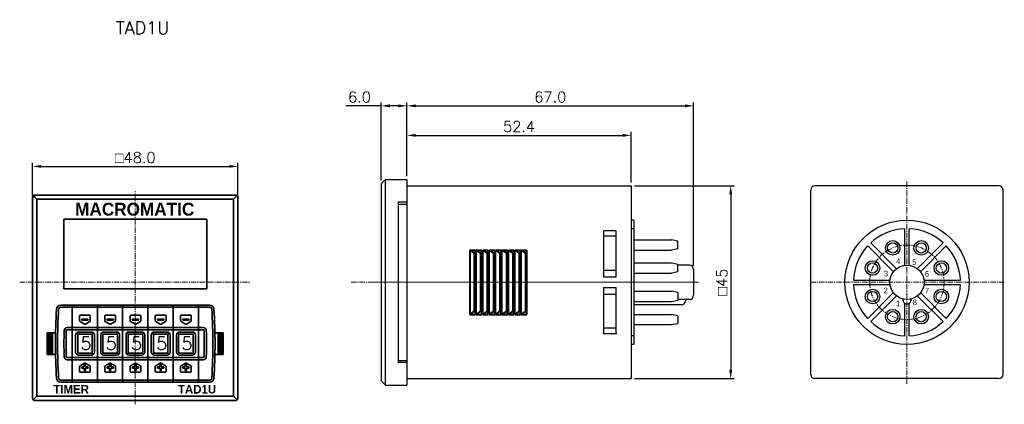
# Model space of a CAD drawing. Extents: x -8 to 546, y -82 to 93.
# Tile 1 of 2: x -8 to 222, y 2 to 92. Entities that reach past the tile are written whole.
import ezdxf
from ezdxf.enums import TextEntityAlignment as Align

# ---------------------------------------------------------------- set-up
doc = ezdxf.new("R2010")
doc.units = 0
doc.linetypes.add('CENTER', pattern=[2, 1.25, -0.25, 0.25, -0.25])
doc.layers.get('0').update_dxf_attribs({"linetype": 'CONTINUOUS'})
doc.layers.get('DEFPOINTS').update_dxf_attribs({"linetype": 'CONTINUOUS'})
for name, color, linetype, lineweight in [('AM_0', 7, 'CONTINUOUS', 35), ('AM_7', 4, 'CENTER', 13), ('Z_OM_CENTER', 4, 'CENTER', 13), ('Z_OM_OUTLINE', 7, 'CONTINUOUS', 30)]:
    doc.layers.add(name, color=color, linetype=linetype, lineweight=lineweight)
doc.layers.add('Z_OM_DIM', color=3, linetype='CONTINUOUS')
doc.layers.add('Z_OM_NOTE', color=3, linetype='CONTINUOUS')
doc.styles.add('GHS', font='ARTxt.shx', dxfattribs={"bigfont": 'Big_Font.shx'})
doc.styles.get("Standard").update_dxf_attribs({"font": 'txt.shx'})
doc.dimstyles.new('AM_ISO$0', dxfattribs={"dimtxt": 2.5, "dimasz": 2, "dimexe": 0.8, "dimexo": 0.8, "dimgap": 0.8, "dimtad": 1, "dimdec": 1, "dimzin": 1, "dimdsep": 46, "dimtxsty": 'STANDARD', "dimcen": 0, "dimclrd": 256, "dimclre": 256, "dimclrt": 2, "dimadec": 0, "dimazin": 2, "dimtp": 0.1, "dimtm": 0.1, "dimtfac": 0.71, "dimtdec": 1, "dimtmove": 0, "dimatfit": 3, "dimfxl": 1, "dimlwd": -1, "dimlwe": -1, "dimarcsym": 0})

# ---------------------------------------------------------------- blocks, each defined once
blk = doc.blocks.new('*D19')
at = {"layer": 'DEFPOINTS', "color": 0}
for p in [(134.58, 53.29), (134.58, 8.29), (157.84, 8.29)]:
    blk.add_point(p, dxfattribs=at)
at = {"layer": 'Z_OM_DIM'}
for p, q in [((135.38, 53.29), (158.64, 53.29)), ((157.84, 51.29), (157.84, 10.29)), ((135.38, 8.29), (158.64, 8.29))]:
    blk.add_line(p, q, dxfattribs=at)
for points in [[(158.17, 51.29), (157.5, 51.29), (157.84, 53.29)], [(157.5, 10.29), (158.17, 10.29), (157.84, 8.29)]]:
    blk.add_solid(points, dxfattribs=at)
at = {"layer": 'Z_OM_DIM', "color": 2, "insert": (155.79, 30.82), "char_height": 2.5, "attachment_point": 5, "rotation": 90}
blk.add_mtext('{\\Famgdt;o}45', dxfattribs=at)
blk = doc.blocks.new('*D21')
at = {"layer": 'DEFPOINTS', "color": 0}
for p in [(149.18, 71.99), (82.18, 54.79), (149.18, 33.79)]:
    blk.add_point(p, dxfattribs=at)
at = {"layer": 'Z_OM_DIM'}
for p, q in [((82.18, 55.59), (82.18, 72.79)), ((84.18, 71.99), (147.18, 71.99)), ((149.18, 34.59), (149.18, 72.79))]:
    blk.add_line(p, q, dxfattribs=at)
for points in [[(84.18, 72.32), (84.18, 71.65), (82.18, 71.99)], [(147.18, 71.65), (147.18, 72.32), (149.18, 71.99)]]:
    blk.add_solid(points, dxfattribs=at)
at = {"layer": 'Z_OM_DIM', "color": 2, "insert": (115.68, 74.04), "char_height": 2.5, "attachment_point": 5}
blk.add_mtext('67.0', dxfattribs=at)
blk = doc.blocks.new('*D22')
at = {"layer": 'DEFPOINTS', "color": 0}
for p in [(134.58, 65.09), (82.18, 54.79), (134.58, 53.29)]:
    blk.add_point(p, dxfattribs=at)
at = {"layer": 'Z_OM_DIM'}
for p, q in [((82.18, 55.59), (82.18, 65.89)), ((84.18, 65.09), (132.58, 65.09)), ((134.58, 54.09), (134.58, 65.89))]:
    blk.add_line(p, q, dxfattribs=at)
for points in [[(84.18, 65.42), (84.18, 64.75), (82.18, 65.09)], [(132.58, 64.75), (132.58, 65.42), (134.58, 65.09)]]:
    blk.add_solid(points, dxfattribs=at)
at = {"layer": 'Z_OM_DIM', "color": 2, "insert": (108.38, 67.14), "char_height": 2.5, "attachment_point": 5}
blk.add_mtext('52.4', dxfattribs=at)
blk = doc.blocks.new('*D23')
at = {"layer": 'DEFPOINTS', "color": 0}
for p in [(42.67, 57.85), (-5.33, 50.16), (42.67, 49.96)]:
    blk.add_point(p, dxfattribs=at)
at = {"layer": 'Z_OM_DIM'}
for p, q in [((-5.33, 50.96), (-5.33, 58.65)), ((-3.33, 57.85), (40.67, 57.85)), ((42.67, 50.76), (42.67, 58.65))]:
    blk.add_line(p, q, dxfattribs=at)
for points in [[(-3.33, 58.18), (-3.33, 57.52), (-5.33, 57.85)], [(40.67, 57.52), (40.67, 58.18), (42.67, 57.85)]]:
    blk.add_solid(points, dxfattribs=at)
at = {"layer": 'Z_OM_DIM', "color": 2, "insert": (18.67, 59.9), "char_height": 2.5, "attachment_point": 5}
blk.add_mtext('{\\Famgdt;o}48.0', dxfattribs=at)
blk = doc.blocks.new('*D24')
at = {"layer": 'DEFPOINTS', "color": 0}
for p in [(76.18, 71.99), (76.18, 53.79), (82.18, 54.79)]:
    blk.add_point(p, dxfattribs=at)
at = {"layer": 'Z_OM_DIM'}
for p, q in [((76.18, 71.99), (67.99, 71.99)), ((76.18, 54.59), (76.18, 72.79)), ((80.18, 71.99), (78.18, 71.99)), ((82.18, 55.59), (82.18, 72.79))]:
    blk.add_line(p, q, dxfattribs=at)
for points in [[(78.18, 72.32), (78.18, 71.65), (76.18, 71.99)], [(80.18, 71.65), (80.18, 72.32), (82.18, 71.99)]]:
    blk.add_solid(points, dxfattribs=at)
at = {"layer": 'Z_OM_DIM', "color": 2, "insert": (71.08, 74.04), "char_height": 2.5, "attachment_point": 5}
blk.add_mtext('6.0', dxfattribs=at)

msp = doc.modelspace()

# ---------------------------------------------------------------- linework, layer by layer
at = {"color": 7, "linetype": 'Continuous', "lineweight": 40}
for p, q in [((96.88, 38.29), (98.18, 38.29)), ((96.88, 38.29), (96.88, 23.29)), ((96.88, 38.29), (97.98, 37.49)), ((97.98, 24.09), (97.98, 37.49)), ((97.98, 37.49), (98.18, 37.49)), ((98.18, 23.29), (98.18, 38.29)), ((98.38, 23.29), (98.38, 38.29)), ((98.38, 38.29), (99.48, 37.49)), ((98.38, 38.29), (99.68, 38.29)), ((99.48, 24.09), (99.48, 37.49)), ((99.48, 37.49), (99.68, 37.49)), ((99.68, 23.29), (99.68, 38.29)), ((99.88, 23.29), (99.88, 38.29)), ((99.88, 38.29), (100.98, 37.49)), ((99.88, 38.29), (101.18, 38.29)), ((100.98, 24.09), (100.98, 37.49)), ((100.98, 37.49), (101.18, 37.49)), ((101.18, 23.29), (101.18, 38.29)), ((101.38, 38.29), (102.68, 38.29)), ((101.38, 23.29), (101.38, 38.29)), ((101.38, 38.29), (102.48, 37.49)), ((102.48, 24.09), (102.48, 37.49)), ((102.48, 37.49), (102.68, 37.49)), ((102.68, 23.29), (102.68, 38.29)), ((102.88, 23.29), (102.88, 38.29)), ((102.88, 38.29), (103.98, 37.49)), ((102.88, 38.29), (104.18, 38.29)), ((103.98, 24.09), (103.98, 37.49)), ((103.98, 37.49), (104.18, 37.49)), ((104.18, 23.29), (104.18, 38.29)), ((104.38, 38.29), (105.68, 38.29)), ((104.38, 23.29), (104.38, 38.29)), ((104.38, 38.29), (105.48, 37.49)), ((105.48, 24.09), (105.48, 37.49)), ((105.48, 37.49), (105.68, 37.49)), ((105.68, 23.29), (105.68, 38.29)), ((105.88, 38.29), (107.18, 38.29)), ((105.88, 23.29), (105.88, 38.29)), ((105.88, 38.29), (106.98, 37.49)), ((106.98, 24.09), (106.98, 37.49)), ((106.98, 37.49), (107.18, 37.49)), ((107.18, 23.29), (107.18, 38.29)), ((107.38, 23.29), (107.38, 38.29)), ((107.38, 38.29), (108.48, 37.49)), ((107.38, 38.29), (108.68, 38.29)), ((108.48, 24.09), (108.48, 37.49)), ((108.48, 37.49), (108.68, 37.49)), ((108.68, 23.29), (108.68, 38.29)), ((108.88, 38.29), (110.18, 38.29)), ((108.88, 23.29), (108.88, 38.29)), ((108.88, 38.29), (109.98, 37.49)), ((109.98, 24.09), (109.98, 37.49)), ((109.98, 37.49), (110.18, 37.49)), ((110.18, 23.29), (110.18, 38.29)), ((97.98, 24.09), (96.88, 23.29)), ((96.88, 23.29), (98.18, 23.29)), ((98.18, 24.09), (97.98, 24.09)), ((99.48, 24.09), (98.38, 23.29)), ((98.38, 23.29), (99.68, 23.29)), ((99.68, 24.09), (99.48, 24.09)), ((100.98, 24.09), (99.88, 23.29)), ((99.88, 23.29), (101.18, 23.29)), ((101.18, 24.09), (100.98, 24.09)), ((102.48, 24.09), (101.38, 23.29)), ((101.38, 23.29), (102.68, 23.29)), ((102.68, 24.09), (102.48, 24.09)), ((103.98, 24.09), (102.88, 23.29)), ((102.88, 23.29), (104.18, 23.29)), ((104.18, 24.09), (103.98, 24.09)), ((105.48, 24.09), (104.38, 23.29)), ((104.38, 23.29), (105.68, 23.29)), ((105.68, 24.09), (105.48, 24.09)), ((106.98, 24.09), (105.88, 23.29)), ((105.88, 23.29), (107.18, 23.29)), ((107.18, 24.09), (106.98, 24.09)), ((108.48, 24.09), (107.38, 23.29)), ((107.38, 23.29), (108.68, 23.29)), ((108.68, 24.09), (108.48, 24.09)), ((109.98, 24.09), (108.88, 23.29)), ((108.88, 23.29), (110.18, 23.29)), ((110.18, 24.09), (109.98, 24.09))]:
    msp.add_line(p, q, dxfattribs=at)
at = {"layer": 'AM_0'}
for p, q in [((-5.33, 3.66), (-5.33, 50.66)), ((-4.33, 50.16), (-5.18, 51.02)), ((-4.83, 51.16), (42.17, 51.16)), ((41.67, 51.16), (-4.33, 51.16)), ((41.67, 50.16), (42.52, 51.02)), ((42.67, 3.66), (42.67, 50.66)), ((-5.33, 50.16), (-5.33, 4.16)), ((-4.33, 4.16), (-4.33, 50.16)), ((-4.33, 50.16), (41.67, 50.16)), ((41.67, 4.16), (41.67, 50.16)), ((42.67, 50.16), (42.67, 4.16)), ((1.97, 45.56), (1.97, 29.26)), ((35.37, 45.56), (1.97, 45.56)), ((35.37, 45.56), (35.37, 29.26)), ((35.37, 29.26), (1.97, 29.26)), ((1.26, 25.46), (3.92, 25.46)), ((3.92, 7.46), (3.92, 25.46)), ((3.92, 25.46), (15.72, 25.46)), ((9.82, 7.46), (9.82, 25.46)), ((15.72, 7.46), (15.72, 25.46)), ((15.72, 25.46), (15.72, 7.46)), ((15.72, 25.46), (21.62, 25.46)), ((21.62, 7.46), (21.62, 25.46)), ((21.62, 25.46), (33.42, 25.46)), ((27.52, 7.46), (27.52, 25.46)), ((33.42, 25.46), (33.42, 7.46)), ((33.42, 25.46), (33.42, 7.46)), ((36.08, 25.46), (33.42, 25.46)), ((1.26, 24.96), (3.92, 24.96)), ((3.92, 24.96), (15.72, 24.96)), ((5.87, 23.11), (7.97, 23.11)), ((11.77, 23.11), (13.87, 23.11)), ((15.72, 24.96), (21.62, 24.96)), ((17.67, 23.11), (19.77, 23.11)), ((21.62, 24.96), (33.42, 24.96)), ((23.57, 23.11), (25.67, 23.11)), ((29.47, 23.11), (31.57, 23.11)), ((36.08, 24.96), (33.42, 24.96)), ((5.67, 21.78), (5.67, 22.91)), ((6.82, 20.99), (5.77, 21.61)), ((7.52, 22.21), (6.32, 22.21)), ((7.52, 21.91), (6.32, 21.91)), ((7.02, 20.99), (8.07, 21.61)), ((8.17, 21.78), (8.17, 22.91)), ((11.57, 21.78), (11.57, 22.91)), ((12.72, 20.99), (11.67, 21.61)), ((13.42, 22.21), (12.22, 22.21)), ((13.42, 21.91), (12.22, 21.91)), ((12.92, 20.99), (13.97, 21.61)), ((14.07, 21.78), (14.07, 22.91)), ((17.47, 21.78), (17.47, 22.91)), ((18.62, 20.99), (17.57, 21.61)), ((19.32, 22.21), (18.12, 22.21)), ((19.32, 21.91), (18.12, 21.91)), ((18.82, 20.99), (19.87, 21.61)), ((19.97, 21.78), (19.97, 22.91)), ((23.37, 21.78), (23.37, 22.91)), ((24.52, 20.99), (23.47, 21.61)), ((25.22, 22.21), (24.02, 22.21)), ((25.22, 21.91), (24.02, 21.91)), ((24.72, 20.99), (25.77, 21.61)), ((25.87, 21.78), (25.87, 22.91)), ((29.27, 21.78), (29.27, 22.91)), ((30.42, 20.99), (29.37, 21.61)), ((31.12, 22.21), (29.92, 22.21)), ((31.12, 21.91), (29.92, 21.91)), ((30.62, 20.99), (31.67, 21.61)), ((31.77, 21.78), (31.77, 22.91)), ((-1.88, 13.96), (-1.88, 18.96)), ((-1.88, 18.96), (0.04, 18.96)), ((-1.68, 13.96), (-1.68, 18.96)), ((-1.48, 13.96), (-1.48, 18.96)), ((-1.28, 13.96), (-1.28, 18.96)), ((-1.08, 13.96), (-1.08, 18.96)), ((-0.88, 13.96), (-0.88, 18.96)), ((-0.68, 13.96), (-0.68, 18.96)), ((3.92, 20.21), (2.76, 20.21)), ((3.92, 19.71), (2.76, 19.71)), ((15.72, 20.21), (3.92, 20.21)), ((15.72, 19.71), (3.92, 19.71)), ((4.72, 14.46), (4.72, 18.46)), ((5.28, 18.6), (4.92, 18.96)), ((5.22, 14.46), (5.22, 18.46)), ((8.42, 19.16), (5.42, 19.16)), ((8.42, 18.66), (5.42, 18.66)), ((8.91, 18.96), (8.56, 18.6)), ((8.62, 18.46), (8.62, 14.46)), ((9.12, 18.46), (9.12, 16.46)), ((10.62, 14.46), (10.62, 18.46)), ((11.18, 18.6), (10.82, 18.96)), ((11.12, 14.46), (11.12, 18.46)), ((14.32, 19.16), (11.32, 19.16)), ((14.32, 18.66), (11.32, 18.66)), ((14.81, 18.96), (14.46, 18.6)), ((14.52, 18.46), (14.52, 14.46)), ((15.02, 18.46), (15.02, 16.46)), ((21.62, 20.21), (15.72, 20.21)), ((21.62, 19.71), (15.72, 19.71)), ((16.52, 14.46), (16.52, 18.46)), ((17.08, 18.6), (16.72, 18.96)), ((17.02, 14.46), (17.02, 18.46)), ((20.22, 19.16), (17.22, 19.16)), ((20.22, 18.66), (17.22, 18.66)), ((20.71, 18.96), (20.36, 18.6)), ((20.42, 18.46), (20.42, 14.46)), ((20.92, 18.46), (20.92, 16.46)), ((33.42, 20.21), (21.62, 20.21)), ((33.42, 19.71), (21.62, 19.71)), ((22.42, 14.46), (22.42, 18.46)), ((22.98, 18.6), (22.62, 18.96)), ((22.92, 14.46), (22.92, 18.46)), ((26.12, 19.16), (23.12, 19.16)), ((26.12, 18.66), (23.12, 18.66)), ((26.61, 18.96), (26.26, 18.6)), ((26.32, 18.46), (26.32, 14.46)), ((26.82, 18.46), (26.82, 16.46)), ((28.32, 14.46), (28.32, 18.46)), ((28.88, 18.6), (28.52, 18.96)), ((28.82, 14.46), (28.82, 18.46)), ((32.02, 19.16), (29.02, 19.16)), ((32.02, 18.66), (29.02, 18.66)), ((32.51, 18.96), (32.16, 18.6)), ((32.22, 18.46), (32.22, 14.46)), ((32.72, 18.46), (32.72, 16.46)), ((33.42, 20.21), (34.58, 20.21)), ((33.42, 19.71), (34.58, 19.71)), ((39.22, 18.96), (37.3, 18.96)), ((38.02, 13.96), (38.02, 18.96)), ((38.22, 13.96), (38.22, 18.96)), ((38.42, 13.96), (38.42, 18.96)), ((38.62, 13.96), (38.62, 18.96)), ((38.82, 13.96), (38.82, 18.96)), ((39.02, 13.96), (39.02, 18.96)), ((39.22, 13.96), (39.22, 18.96)), ((9.12, 14.46), (9.12, 16.46)), ((15.02, 14.46), (15.02, 16.46)), ((20.92, 14.46), (20.92, 16.46)), ((26.82, 14.46), (26.82, 16.46)), ((32.72, 14.46), (32.72, 16.46)), ((-1.88, 13.96), (0.04, 13.96)), ((5.28, 14.32), (4.92, 13.97)), ((8.42, 14.26), (5.42, 14.26)), ((8.56, 14.32), (8.91, 13.97)), ((11.18, 14.32), (10.82, 13.97)), ((14.32, 14.26), (11.32, 14.26)), ((14.46, 14.32), (14.81, 13.97)), ((17.08, 14.32), (16.72, 13.97)), ((20.22, 14.26), (17.22, 14.26)), ((20.36, 14.32), (20.71, 13.97)), ((22.98, 14.32), (22.62, 13.97)), ((26.12, 14.26), (23.12, 14.26)), ((26.26, 14.32), (26.61, 13.97)), ((28.88, 14.32), (28.52, 13.97)), ((32.02, 14.26), (29.02, 14.26)), ((32.16, 14.32), (32.51, 13.97)), ((39.22, 13.96), (37.3, 13.96)), ((3.92, 13.21), (2.76, 13.21)), ((3.92, 12.71), (2.76, 12.71)), ((15.72, 13.21), (3.92, 13.21)), ((15.72, 12.71), (3.92, 12.71)), ((8.42, 13.76), (5.42, 13.76)), ((6.82, 11.93), (5.77, 11.31)), ((7.02, 11.93), (8.07, 11.31)), ((14.32, 13.76), (11.32, 13.76)), ((12.72, 11.93), (11.67, 11.31)), ((12.92, 11.93), (13.97, 11.31)), ((21.62, 13.21), (15.72, 13.21)), ((21.62, 12.71), (15.72, 12.71)), ((20.22, 13.76), (17.22, 13.76)), ((18.62, 11.93), (17.57, 11.31)), ((18.82, 11.93), (19.87, 11.31)), ((33.42, 13.21), (21.62, 13.21)), ((33.42, 12.71), (21.62, 12.71)), ((26.12, 13.76), (23.12, 13.76)), ((24.52, 11.93), (23.47, 11.31)), ((24.72, 11.93), (25.77, 11.31)), ((32.02, 13.76), (29.02, 13.76)), ((30.42, 11.93), (29.37, 11.31)), ((30.62, 11.93), (31.67, 11.31)), ((33.42, 13.21), (34.58, 13.21)), ((33.42, 12.71), (34.58, 12.71)), ((5.67, 11.14), (5.67, 10.01)), ((5.87, 9.81), (7.97, 9.81)), ((6.77, 11.01), (6.32, 11.01)), ((6.77, 10.71), (6.32, 10.71)), ((6.77, 11.01), (6.77, 11.46)), ((6.77, 10.26), (6.77, 10.71)), ((7.07, 11.01), (7.07, 11.46)), ((7.52, 11.01), (7.07, 11.01)), ((7.07, 10.26), (7.07, 10.71)), ((7.52, 10.71), (7.07, 10.71)), ((8.17, 11.14), (8.17, 10.01)), ((11.57, 11.14), (11.57, 10.01)), ((11.77, 9.81), (13.87, 9.81)), ((12.67, 11.01), (12.22, 11.01)), ((12.67, 10.71), (12.22, 10.71)), ((12.67, 11.01), (12.67, 11.46)), ((12.67, 10.26), (12.67, 10.71)), ((12.97, 11.01), (12.97, 11.46)), ((13.42, 11.01), (12.97, 11.01)), ((12.97, 10.26), (12.97, 10.71)), ((13.42, 10.71), (12.97, 10.71)), ((14.07, 11.14), (14.07, 10.01)), ((17.47, 11.14), (17.47, 10.01)), ((17.67, 9.81), (19.77, 9.81)), ((18.57, 11.01), (18.12, 11.01)), ((18.57, 10.71), (18.12, 10.71)), ((18.57, 11.01), (18.57, 11.46)), ((18.57, 10.26), (18.57, 10.71)), ((18.87, 11.01), (18.87, 11.46)), ((19.32, 11.01), (18.87, 11.01)), ((19.32, 10.71), (18.87, 10.71)), ((18.87, 10.26), (18.87, 10.71)), ((19.97, 11.14), (19.97, 10.01)), ((23.37, 11.14), (23.37, 10.01)), ((23.57, 9.81), (25.67, 9.81)), ((24.47, 11.01), (24.02, 11.01)), ((24.47, 10.71), (24.02, 10.71)), ((24.47, 11.01), (24.47, 11.46)), ((24.47, 10.26), (24.47, 10.71)), ((24.77, 11.01), (24.77, 11.46)), ((25.22, 11.01), (24.77, 11.01)), ((25.22, 10.71), (24.77, 10.71)), ((24.77, 10.26), (24.77, 10.71)), ((25.87, 11.14), (25.87, 10.01)), ((29.27, 11.14), (29.27, 10.01)), ((29.47, 9.81), (31.57, 9.81)), ((30.37, 11.01), (29.92, 11.01)), ((30.37, 10.71), (29.92, 10.71)), ((30.37, 11.01), (30.37, 11.46)), ((30.37, 10.26), (30.37, 10.71)), ((30.67, 11.01), (30.67, 11.46)), ((31.12, 11.01), (30.67, 11.01)), ((31.12, 10.71), (30.67, 10.71)), ((30.67, 10.26), (30.67, 10.71)), ((31.77, 11.14), (31.77, 10.01)), ((1.26, 7.96), (3.92, 7.96)), ((1.26, 7.46), (3.92, 7.46)), ((3.92, 7.96), (15.72, 7.96)), ((3.92, 7.46), (15.72, 7.46)), ((15.72, 7.96), (21.62, 7.96)), ((15.72, 7.46), (21.62, 7.46)), ((21.62, 7.96), (33.42, 7.96)), ((21.62, 7.46), (33.42, 7.46)), ((36.08, 7.96), (33.42, 7.96)), ((36.08, 7.46), (33.42, 7.46)), ((-4.33, 4.16), (-5.18, 3.31)), ((-4.83, 3.16), (42.17, 3.16)), ((-4.33, 4.16), (41.67, 4.16)), ((41.67, 4.16), (42.52, 3.31))]:
    msp.add_line(p, q, dxfattribs=at)
for centre, radius, start, end in [((-4.83, 50.66), 0.5, 90, 180), ((-4.33, 50.16), 1, 90, 180), ((42.17, 50.66), 0.5, 0, 90), ((1.26, 24.46), 1, 90, 176.5516), ((36.08, 24.46), 1, 3.4484, 90), ((134.02, 16.46), 134, 176.5516, 183.4484), ((134.02, 16.46), 133.5, 176.5516, 183.4484), ((1.26, 24.46), 0.5, 90, 176.5516), ((5.87, 22.91), 0.2, 90, 180), ((7.97, 22.91), 0.2, 0, 90), ((11.77, 22.91), 0.2, 90, 180), ((13.87, 22.91), 0.2, 0, 90), ((17.67, 22.91), 0.2, 90, 180), ((19.77, 22.91), 0.2, 0, 90), ((23.57, 22.91), 0.2, 90, 180), ((25.67, 22.91), 0.2, 0, 90), ((29.47, 22.91), 0.2, 90, 180), ((31.57, 22.91), 0.2, 0, 90), ((36.08, 24.46), 0.5, 3.4484, 90), ((-96.68, 16.46), 133.5, 356.5516, 3.4484), ((-96.68, 16.46), 134, 356.5516, 3.4484), ((5.87, 21.78), 0.2, 180, 239.5), ((6.32, 22.06), 0.15, 90, 270), ((6.92, 21.17), 0.2, 239.5, 300.5), ((7.52, 22.06), 0.15, 270, 90), ((7.97, 21.78), 0.2, 300.5, 0), ((11.77, 21.78), 0.2, 180, 239.5), ((12.22, 22.06), 0.15, 90, 270), ((12.82, 21.17), 0.2, 239.5, 300.5), ((13.42, 22.06), 0.15, 270, 90), ((13.87, 21.78), 0.2, 300.5, 0), ((17.67, 21.78), 0.2, 180, 239.5), ((18.12, 22.06), 0.15, 90, 270), ((18.72, 21.17), 0.2, 239.5, 300.5), ((19.32, 22.06), 0.15, 270, 90), ((19.77, 21.78), 0.2, 300.5, 0), ((23.57, 21.78), 0.2, 180, 239.5), ((24.02, 22.06), 0.15, 90, 270), ((24.62, 21.17), 0.2, 239.5, 300.5), ((25.22, 22.06), 0.15, 270, 90), ((25.67, 21.78), 0.2, 300.5, 0), ((29.47, 21.78), 0.2, 180, 239.5), ((29.92, 22.06), 0.15, 90, 270), ((30.52, 21.17), 0.2, 239.5, 300.5), ((31.12, 22.06), 0.15, 270, 90), ((31.57, 21.78), 0.2, 300.5, 0), ((132.02, 16.46), 130, 178.6484, 181.3516), ((2.76, 19.51), 0.7, 90, 178.6484), ((132.02, 16.46), 129.5, 178.6484, 181.3516), ((2.76, 19.51), 0.2, 90, 178.6484), ((5.42, 18.46), 0.7, 90, 180), ((5.42, 18.46), 0.2, 90, 180), ((8.42, 18.46), 0.7, 0, 90), ((8.42, 18.46), 0.2, 0, 90), ((11.32, 18.46), 0.7, 90, 180), ((11.32, 18.46), 0.2, 90, 180), ((14.32, 18.46), 0.7, 0, 90), ((14.32, 18.46), 0.2, 0, 90), ((17.22, 18.46), 0.7, 90, 180), ((17.22, 18.46), 0.2, 90, 180), ((20.22, 18.46), 0.7, 0, 90), ((20.22, 18.46), 0.2, 0, 90), ((23.12, 18.46), 0.7, 90, 180), ((23.12, 18.46), 0.2, 90, 180), ((26.12, 18.46), 0.7, 0, 90), ((26.12, 18.46), 0.2, 0, 90), ((29.02, 18.46), 0.7, 90, 180), ((29.02, 18.46), 0.2, 90, 180), ((32.02, 18.46), 0.7, 0, 90), ((32.02, 18.46), 0.2, 0, 90), ((34.58, 19.51), 0.7, 1.3516, 90), ((34.58, 19.51), 0.2, 1.3516, 90), ((-94.68, 16.46), 129.5, 358.6484, 1.3516), ((-94.68, 16.46), 130, 358.6484, 1.3516), ((5.42, 14.46), 0.7, 180, 270), ((5.42, 14.46), 0.2, 180, 270), ((8.42, 14.46), 0.2, 270, 0), ((8.42, 14.46), 0.7, 270, 0), ((11.32, 14.46), 0.7, 180, 270), ((11.32, 14.46), 0.2, 180, 270), ((14.32, 14.46), 0.2, 270, 0), ((14.32, 14.46), 0.7, 270, 0), ((17.22, 14.46), 0.7, 180, 270), ((17.22, 14.46), 0.2, 180, 270), ((20.22, 14.46), 0.7, 270, 0), ((20.22, 14.46), 0.2, 270, 0), ((23.12, 14.46), 0.7, 180, 270), ((23.12, 14.46), 0.2, 180, 270), ((26.12, 14.46), 0.7, 270, 0), ((26.12, 14.46), 0.2, 270, 0), ((29.02, 14.46), 0.7, 180, 270), ((29.02, 14.46), 0.2, 180, 270), ((32.02, 14.46), 0.7, 270, 0), ((32.02, 14.46), 0.2, 270, 0), ((2.76, 13.41), 0.7, 181.3516, 270), ((2.76, 13.41), 0.2, 181.3516, 270), ((6.92, 11.46), 0.15, 0, 180), ((6.92, 11.76), 0.2, 59.5, 120.5), ((12.82, 11.46), 0.15, 0, 180), ((12.82, 11.76), 0.2, 59.5, 120.5), ((18.72, 11.46), 0.15, 0, 180), ((18.72, 11.76), 0.2, 59.5, 120.5), ((24.62, 11.46), 0.15, 0, 180), ((24.62, 11.76), 0.2, 59.5, 120.5), ((30.52, 11.46), 0.15, 0, 180), ((30.52, 11.76), 0.2, 59.5, 120.5), ((34.58, 13.41), 0.2, 270, 358.6484), ((34.58, 13.41), 0.7, 270, 358.6484), ((5.87, 11.14), 0.2, 120.5, 180), ((5.87, 10.01), 0.2, 180, 270), ((6.32, 10.86), 0.15, 90, 270), ((6.92, 10.26), 0.15, 180, 0), ((7.52, 10.86), 0.15, 270, 90), ((7.97, 10.01), 0.2, 270, 0), ((7.97, 11.14), 0.2, 0, 59.5), ((11.77, 11.14), 0.2, 120.5, 180), ((11.77, 10.01), 0.2, 180, 270), ((12.22, 10.86), 0.15, 90, 270), ((12.82, 10.26), 0.15, 180, 0), ((13.42, 10.86), 0.15, 270, 90), ((13.87, 10.01), 0.2, 270, 0), ((13.87, 11.14), 0.2, 0, 59.5), ((17.67, 11.14), 0.2, 120.5, 180), ((17.67, 10.01), 0.2, 180, 270), ((18.12, 10.86), 0.15, 90, 270), ((18.72, 10.26), 0.15, 180, 0), ((19.32, 10.86), 0.15, 270, 90), ((19.77, 10.01), 0.2, 270, 0), ((19.77, 11.14), 0.2, 0, 59.5), ((23.57, 11.14), 0.2, 120.5, 180), ((23.57, 10.01), 0.2, 180, 270), ((24.02, 10.86), 0.15, 90, 270), ((24.62, 10.26), 0.15, 180, 0), ((25.22, 10.86), 0.15, 270, 90), ((25.67, 10.01), 0.2, 270, 0), ((25.67, 11.14), 0.2, 0, 59.5), ((29.47, 11.14), 0.2, 120.5, 180), ((29.47, 10.01), 0.2, 180, 270), ((29.92, 10.86), 0.15, 90, 270), ((30.52, 10.26), 0.15, 180, 0), ((31.12, 10.86), 0.15, 270, 90), ((31.57, 10.01), 0.2, 270, 0), ((31.57, 11.14), 0.2, 0, 59.5), ((1.26, 8.46), 1, 183.4484, 270), ((1.26, 8.46), 0.5, 183.4484, 270), ((36.08, 8.46), 0.5, 270, 356.5516), ((36.08, 8.46), 1, 270, 356.5516), ((-4.83, 3.66), 0.5, 180, 270), ((42.17, 3.66), 0.5, 270, 0)]:
    msp.add_arc(centre, radius, start, end, dxfattribs=at)
at = {"layer": 'AM_7'}
msp.add_line((18.67, 2.3), (18.67, 52.25), dxfattribs=at)
at = {"layer": 'Z_OM_CENTER'}
for p, q in [((199.03, 7.08), (199.03, 54.49)), ((-8.33, 30.79), (45.67, 30.79)), ((69.12, 30.79), (150.08, 30.79)), ((74.02, 30.79), (150.28, 30.79)), ((221.78, 30.79), (176.28, 30.79))]:
    msp.add_line(p, q, dxfattribs=at)
msp.add_circle((199.03, 30.79), 8.7, dxfattribs=at)
at = {"layer": 'Z_OM_OUTLINE'}
for p, q in [((76.18, 53.79), (77.18, 54.79)), ((77.18, 54.79), (82.18, 54.79)), ((77.18, 6.79), (77.18, 54.79)), ((82.18, 54.79), (82.18, 6.79)), ((82.18, 53.29), (134.58, 53.29)), ((134.58, 53.29), (134.58, 8.29)), ((220.53, 53.29), (177.53, 53.29)), ((176.53, 9.29), (176.53, 52.29)), ((221.53, 9.29), (221.53, 52.29)), ((80.18, 12.04), (80.18, 49.54)), ((80.18, 49.54), (82.18, 49.54)), ((80.18, 49.04), (82.18, 49.04)), ((131.08, 41.54), (128.08, 41.54)), ((198.53, 34.71), (198.53, 43.28)), ((199.53, 34.71), (199.53, 43.28)), ((195.91, 33.2), (189.85, 39.27)), ((196.61, 33.91), (190.55, 39.97)), ((201.45, 33.91), (207.51, 39.97)), ((202.16, 33.2), (208.22, 39.27)), ((148.18, 34.79), (145.48, 34.79)), ((128.08, 33.59), (131.08, 33.59)), ((128.08, 32.04), (131.08, 32.04)), ((186.54, 31.29), (195.11, 31.29)), ((186.54, 30.29), (195.11, 30.29)), ((202.95, 31.29), (211.52, 31.29)), ((202.95, 30.29), (211.52, 30.29)), ((128.08, 29.54), (131.08, 29.54)), ((128.08, 27.99), (131.08, 27.99)), ((195.91, 28.37), (189.85, 22.31)), ((196.61, 27.66), (190.55, 21.6)), ((201.45, 27.66), (207.51, 21.6)), ((202.16, 28.37), (208.22, 22.31)), ((146.28, 25.49), (135.18, 25.49)), ((148.18, 26.79), (145.48, 26.79)), ((147.28, 26.83), (147.28, 26.49)), ((198.53, 18.3), (198.53, 25.87)), ((199.53, 18.3), (199.53, 25.87)), ((131.08, 20.04), (128.08, 20.04)), ((80.18, 12.54), (82.18, 12.54)), ((82.18, 12.04), (80.18, 12.04)), ((77.18, 6.79), (76.18, 7.79)), ((82.18, 8.29), (134.58, 8.29)), ((220.53, 8.29), (177.53, 8.29)), ((77.18, 6.79), (82.18, 6.79))]:
    msp.add_line(p, q, dxfattribs=at)
at = {"layer": 'Z_OM_OUTLINE', "color": 7, "linetype": 'Continuous'}
for p, q in [((76.18, 53.79), (76.18, 7.79)), ((135.18, 45.29), (134.58, 45.29)), ((135.18, 45.29), (135.18, 16.29)), ((135.18, 43.29), (134.58, 43.29)), ((135.18, 40.69), (143.98, 40.69)), ((145.48, 40.39), (143.98, 40.69)), ((145.48, 38.59), (145.48, 40.39)), ((135.18, 38.29), (143.98, 38.29)), ((145.48, 38.59), (143.98, 38.29)), ((135.18, 35.29), (143.98, 35.29)), ((143.98, 35.29), (145.48, 34.99)), ((145.48, 33.19), (145.48, 34.99)), ((135.18, 32.89), (143.98, 32.89)), ((145.48, 33.19), (143.98, 32.89)), ((149.18, 33.79), (149.18, 27.79)), ((135.18, 28.69), (143.98, 28.69)), ((145.48, 28.39), (143.98, 28.69)), ((145.48, 28.39), (145.48, 26.59)), ((135.18, 26.29), (143.98, 26.29)), ((143.98, 26.29), (145.48, 26.59)), ((135.18, 23.29), (143.98, 23.29)), ((145.48, 22.99), (143.98, 23.29)), ((135.18, 20.89), (143.98, 20.89)), ((143.98, 20.89), (145.48, 21.19)), ((145.48, 22.99), (145.48, 21.19)), ((135.18, 18.29), (134.58, 18.29)), ((135.18, 16.29), (134.58, 16.29))]:
    msp.add_line(p, q, dxfattribs=at)
at = {"layer": 'Z_OM_OUTLINE'}
for points in [[(131.08, 42.79), (128.08, 42.79), (128.08, 32.04)], [(131.08, 32.04), (131.08, 42.79)], [(128.08, 29.54), (128.08, 18.79), (131.08, 18.79), (131.08, 29.54)]]:
    msp.add_lwpolyline(points, dxfattribs=at)
for centre, radius in [((199.03, 30.79), 14.5), ((195.7, 38.82), 1.7), ((195.7, 38.82), 1.2), ((202.36, 38.82), 1.7), ((202.36, 38.82), 1.2), ((190.99, 34.12), 1.7), ((190.99, 34.12), 1.2), ((199.03, 30.79), 4), ((199.03, 30.79), 4), ((207.07, 34.12), 1.7), ((207.07, 34.12), 1.2), ((190.99, 27.46), 1.7), ((190.99, 27.46), 1.2), ((207.07, 27.46), 1.7), ((207.07, 27.46), 1.2), ((195.7, 22.75), 1.7), ((195.7, 22.75), 1.2), ((202.36, 22.75), 1.7), ((202.36, 22.75), 1.2)]:
    msp.add_circle(centre, radius, dxfattribs=at)
for centre, radius, start, end in [((177.53, 52.29), 1, 90, 180), ((220.53, 52.29), 1, 360, 90), ((199.03, 30.79), 12.5, 92.2924, 132.7076), ((199.03, 30.79), 12.5, 47.2924, 87.7076), ((199.03, 30.79), 12.5, 137.2924, 177.7076), ((199.03, 30.79), 12.5, 2.2924, 42.7076), ((148.18, 33.79), 1, 0, 90), ((199.03, 30.79), 12.5, 182.2924, 222.7076), ((199.03, 30.79), 12.5, 317.2924, 357.7076), ((148.18, 27.79), 1, 270, 0), ((146.28, 26.49), 1, 270, 0), ((199.03, 26.74), 1, 170.0291, 9.9709), ((199.03, 30.79), 12.5, 227.2924, 267.7076), ((199.03, 30.79), 12.5, 272.2924, 312.7076), ((177.53, 9.29), 1, 180, 270), ((220.53, 9.29), 1, 270, 360)]:
    msp.add_arc(centre, radius, start, end, dxfattribs=at)
at = {"layer": 'Z_OM_OUTLINE', "color": 0, "linetype": 'ByBlock'}
for p in [(128.08, 18.79), (131.08, 18.79), (80.18, 12.04)]:
    msp.add_point(p, dxfattribs=at)

# ---------------------------------------------------------------- texts
at = {"layer": 'AM_0'}
for p in [(5.88, 15.01), (11.78, 15.01), (17.68, 15.01), (23.58, 15.01), (29.48, 15.01)]:
    msp.add_text('5', height=3, dxfattribs=at).set_placement(p)
at = {"layer": 'AM_0', "attachment_point": 1}
for s, insert, char_height, width in [('{\\fCentury Gothic|b1|i0|c0|p34;MACROMATIC}', (4.62, 49.35), 3, 33.79), ('{\\fCentury Gothic|b1|i0|c0|p34;TIMER                            TAD1U}', (-0.47, 6.81), 2, 44.3775)]:
    msp.add_mtext(s, dxfattribs=dict(at, insert=insert, char_height=char_height, width=width))
at = {"layer": 'Z_OM_NOTE'}
msp.add_text('TAD1U', height=3, dxfattribs=at).set_placement((20.39, 90.21), align=Align.MIDDLE)
at = {"layer": 'Z_OM_OUTLINE', "style": 'GHS'}
for s, p in [('4', (196.5, 35.05)), ('5', (200.27, 34.83)), ('3', (193.64, 32.17)), ('6', (203.22, 32.12)), ('2', (193.59, 28.24)), ('7', (203.24, 28.18)), ('1', (196.47, 25.19)), ('8', (200.39, 25.44))]:
    msp.add_text(s, height=1.3, dxfattribs=at).set_placement(p)

# ---------------------------------------------------------------- dimensions: what is measured, and where the dimension line sits
at = {"layer": 'Z_OM_DIM'}
for base, p2, picture, middle in [((76.18, 71.99), (76.18, 53.79), '*D24', (71.08, 74.04)), ((149.18, 71.99), (149.18, 33.79), '*D21', (115.68, 74.04)), ((134.58, 65.09), (134.58, 53.29), '*D22', (108.38, 67.14))]:
    dim = msp.add_linear_dim(base=base, p1=(82.18, 54.79), p2=p2, dimstyle='AM_ISO$0', dxfattribs=at)
    dim.commit()
    dim.dimension.update_dxf_attribs({"geometry": picture, "text_midpoint": middle})
dim = msp.add_linear_dim(base=(42.67, 57.85), p1=(-5.33, 50.16), p2=(42.67, 49.96), text='{\\Famgdt;o}<>', dimstyle='AM_ISO$0', dxfattribs=at)
dim.commit()
dim.dimension.update_dxf_attribs({"geometry": '*D23', "text_midpoint": (18.67, 59.9)})
dim = msp.add_linear_dim(base=(157.84, 8.29), p1=(134.58, 53.29), p2=(134.58, 8.29), angle=270, text='{\\Famgdt;o}<>', dimstyle='AM_ISO$0', override={"dimdec": 0}, dxfattribs=at)
dim.commit()
dim.dimension.update_dxf_attribs({"geometry": '*D19', "text_midpoint": (157.84, 30.82), "dimtype": 160})

doc.saveas('drawing.dxf')
